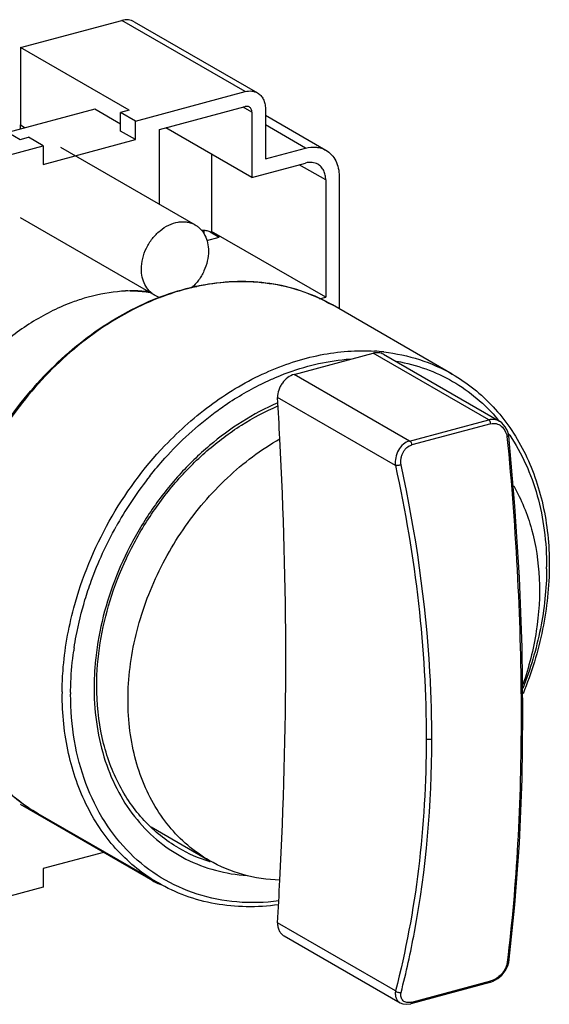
# Model space of a CAD drawing. Header units: millimetres. Extents: x -81.9 to -27.4, y 168.6 to 217.9.
# Tile 2 of 2: x -53.5 to -27.4, y 168.6 to 217.2. Entities that reach past the tile are written whole.
import ezdxf

# ---------------------------------------------------------------- set-up
doc = ezdxf.new("R2010")
doc.units = ezdxf.units.MM
doc.header["$LTSCALE"] = 30.734
doc.layers.get('0').update_dxf_attribs({"linetype": 'CONTINUOUS'})

msp = doc.modelspace()

# ---------------------------------------------------------------- linework, layer by layer
at = {"color": 7, "linetype": 'Continuous'}
for p, q in [((-53.426, 215.846), (-48.426, 217.186)), ((-42.346, 213.674), (-48.426, 217.186)), ((-47.826, 217.122), (-41.746, 213.61)), ((-53.426, 215.846), (-53.426, 212.031)), ((-48.078, 212.757), (-53.426, 215.846)), ((-58.798, 214.406), (-53.45, 211.317)), ((-47.759, 212.223), (-42.346, 213.674)), ((-46.581, 211.803), (-42.346, 212.939)), ((-42.015, 212.659), (-42.45, 212.911)), ((-49.767, 212.813), (-54.052, 211.664)), ((-48.491, 212.076), (-49.767, 212.813)), ((-48.078, 212.757), (-48.491, 212.646)), ((-48.491, 211.726), (-48.491, 212.646)), ((-47.759, 212.223), (-48.491, 212.646)), ((-42.015, 212.659), (-42.015, 209.442)), ((-41.354, 212.837), (-41.354, 210.355)), ((-41.354, 212.505), (-38.368, 210.78)), ((-53.426, 212.031), (-53.191, 211.895)), ((-47.759, 211.304), (-47.759, 212.223)), ((-42.015, 209.442), (-46.255, 211.891)), ((-39.368, 210.887), (-41.354, 212.034)), ((-53.45, 211.317), (-53.037, 211.427)), ((-52.305, 211.005), (-53.037, 211.427)), ((-47.759, 211.304), (-48.491, 211.726)), ((-46.581, 208.115), (-46.581, 211.803)), ((-57.718, 209.554), (-52.305, 211.005)), ((-52.305, 210.085), (-47.759, 211.304)), ((-52.305, 211.005), (-52.305, 210.085)), ((-51.453, 210.929), (-44.812, 207.093)), ((-44.006, 210.592), (-44.006, 206.777)), ((-41.354, 210.355), (-39.368, 210.887)), ((-42.015, 209.442), (-39.368, 210.151)), ((-38.376, 209.314), (-39.681, 210.068)), ((-37.715, 209.491), (-37.715, 202.95)), ((-38.376, 209.314), (-38.376, 203.525)), ((-53.453, 207.465), (-46.813, 203.63)), ((-44.383, 206.812), (-44.383, 206.667)), ((-44.078, 206.758), (-44.006, 206.777)), ((-44.078, 206.758), (-43.628, 206.497)), ((-38.376, 203.525), (-44.006, 206.777)), ((-44.24, 206.333), (-43.628, 206.497)), ((-44.872, 204.11), (-44.754, 204.042)), ((-38.692, 203.44), (-38.376, 203.525)), ((-32.139, 199.729), (-38.05, 203.144)), ((-39.934, 199.718), (-36.033, 200.764)), ((-30.341, 197.477), (-36.033, 200.764)), ((-35.533, 200.711), (-29.814, 197.407)), ((-34.242, 196.431), (-39.934, 199.718)), ((-34.939, 195.215), (-40.76, 198.577)), ((-34.242, 196.431), (-30.341, 197.477)), ((-30.234, 197.283), (-34.134, 196.238)), ((-29.351, 196.691), (-29.351, 196.691)), ((-53.453, 178.506), (-46.813, 174.671)), ((-46.643, 174.617), (-52.555, 178.031)), ((-46.981, 177.382), (-44.123, 175.731)), ((-49.339, 176.129), (-52.305, 175.334)), ((-52.305, 175.334), (-52.305, 174.415)), ((-52.305, 174.415), (-57.718, 172.964)), ((-34.939, 169.292), (-40.76, 172.654)), ((-40.434, 172.01), (-34.715, 168.706)), ((-29.431, 170.709), (-29.441, 170.618)), ((-29.43, 170.706), (-29.441, 170.618)), ((-29.353, 170.696), (-29.352, 170.7)), ((-30.29, 169.705), (-34.19, 168.659)), ((-34.134, 168.737), (-30.234, 169.783))]:
    msp.add_line(p, q, dxfattribs=at)
for points in [[(-29.351, 196.691), (-29.403, 196.896), (-29.526, 197.137), (-29.7, 197.328), (-29.813, 197.407)], [(-28.658, 182.95), (-28.7, 186.247), (-28.831, 189.695), (-29.05, 193.208), (-29.351, 196.691)], [(-29.352, 170.7), (-29.05, 173.546), (-28.83, 176.587), (-28.7, 179.752), (-28.658, 182.95)], [(-30.29, 169.705), (-30.121, 169.766), (-29.897, 169.897), (-29.694, 170.074), (-29.525, 170.286), (-29.403, 170.522), (-29.353, 170.696)], [(-34.715, 168.706), (-34.577, 168.65), (-34.389, 168.629), (-34.19, 168.659)]]:
    msp.add_lwpolyline(points, dxfattribs=at)
for centre, radius, start, end in [((-56.809, 212.031), 3.383, 356.5807, 359.9918), ((-48.192, 196.494), 7.342, 86.7896, 90.4725), ((-48.186, 196.625), 7.211, 86.4431, 86.7836), ((-48.165, 196.865), 6.971, 79.813, 86.4887), ((-46.227, 204.647), 1.174, 240.0617, 255.2146), ((-47.545, 197.611), 6.965, 67.3137, 67.9152), ((-36.565, 191.451), 9.433, 83.5868, 86.4425), ((-235.081, 186.019), 194.727, 3.097, 3.69774), ((-36.687, 191.785), 8.875, 39.318, 39.9916), ((-36.984, 191.56), 9.249, 34.3319, 34.7034), ((-239.736, 185.785), 199.387, 359.98302, 3.09186), ((-37.014, 191.54), 9.284, 33.8931, 34.3318), ((-32.455, 183.168), 18.603, 141.6982, 150.4596), ((-32.37, 183.118), 18.701, 150.4537, 150.8962), ((-42.047, 190.221), 14.56, 359.6208, 359.9998), ((-34.786, 183.812), 16.177, 171.4481, 171.9588), ((-248.505, 185.745), 208.156, 356.97402, 359.9947), ((-36.25, 184.232), 13.551, 175.8148, 179.9669), ((-36.739, 184.24), 13.062, 179.9999, 180.3104), ((-36.506, 183.961), 14.868, 179.6208, 179.9998), ((-36.397, 183.93), 14.56, 179.6208, 179.9998), ((-42.008, 182.645), 7.27, 240.0033, 252.9786), ((-41.945, 182.828), 7.463, 252.9236, 253.3567), ((-46.232, 175.677), 1.162, 226.3057, 248.7209), ((-46.229, 175.685), 1.171, 248.7154, 249.485), ((-46.221, 175.707), 1.194, 249.51, 255.6192), ((-254.211, 185.99), 213.867, 356.42502, 356.98935)]:
    msp.add_arc(centre, radius, start, end, dxfattribs=at)
for points, knots in [([(-47.826, 217.122), (-47.912, 217.172), (-48.115, 217.235), (-48.324, 217.214), (-48.426, 217.186)], [0, 0, 0, 0, 0.483697, 1, 1, 1, 1]), ([(-42.346, 213.674), (-42.244, 213.701), (-42.034, 213.723), (-41.832, 213.66), (-41.746, 213.61)], [0, 0, 0, 0, 0.516303, 1, 1, 1, 1]), ([(-41.746, 213.61), (-41.685, 213.575), (-41.572, 213.484), (-41.447, 213.3), (-41.37, 213.078), (-41.354, 212.919), (-41.354, 212.837)], [0, 0, 0, 0, 0.232378, 0.473109, 0.728267, 1, 1, 1, 1]), ([(-42.146, 212.917), (-42.175, 212.934), (-42.242, 212.955), (-42.312, 212.948), (-42.346, 212.939)], [0, 0, 0, 0, 0.483725, 1, 1, 1, 1]), ([(-42.015, 212.659), (-42.015, 212.712), (-42.031, 212.791), (-42.088, 212.875), (-42.126, 212.906), (-42.146, 212.917)], [0, 0, 0, 0, 0.525229, 0.766786, 1, 1, 1, 1]), ([(-39.368, 210.887), (-39.197, 210.933), (-38.93, 210.959), (-38.593, 210.889), (-38.439, 210.821), (-38.368, 210.78)], [0, 0, 0, 0, 0.51491, 0.759676, 1, 1, 1, 1]), ([(-38.368, 210.78), (-38.266, 210.722), (-38.078, 210.57), (-37.869, 210.263), (-37.742, 209.894), (-37.715, 209.628), (-37.715, 209.491)], [0, 0, 0, 0, 0.232366, 0.473126, 0.728228, 1, 1, 1, 1]), ([(-38.768, 210.087), (-38.854, 210.137), (-39.056, 210.201), (-39.266, 210.179), (-39.368, 210.151)], [0, 0, 0, 0, 0.483697, 1, 1, 1, 1]), ([(-38.376, 209.314), (-38.376, 209.396), (-38.392, 209.556), (-38.468, 209.777), (-38.594, 209.961), (-38.707, 210.052), (-38.768, 210.087)], [0, 0, 0, 0, 0.271733, 0.52689, 0.767622, 1, 1, 1, 1]), ([(-47.465, 204.919), (-47.465, 205.093), (-47.42, 205.452), (-47.265, 205.878), (-47.087, 206.199), (-46.878, 206.499), (-46.567, 206.822), (-46.134, 207.103), (-45.741, 207.232), (-45.433, 207.259), (-45.212, 207.242), (-45.003, 207.188), (-44.873, 207.129), (-44.812, 207.093)], [0, 0, 0, 0, 0.130095, 0.265746, 0.334511, 0.403099, 0.537388, 0.665048, 0.783898, 0.840168, 0.89459, 0.947655, 1, 1, 1, 1]), ([(-44.812, 207.093), (-44.762, 207.064), (-44.665, 206.998), (-44.49, 206.835), (-44.313, 206.576), (-44.186, 206.208), (-44.16, 205.941), (-44.16, 205.805)], [0, 0, 0, 0, 0.115884, 0.232871, 0.473477, 0.728403, 1, 1, 1, 1]), ([(-44.078, 206.758), (-44.142, 206.783), (-44.279, 206.818), (-44.42, 206.819), (-44.491, 206.813)], [0, 0, 0, 0, 0.490743, 1, 1, 1, 1]), ([(-44.16, 205.805), (-44.16, 205.639), (-44.201, 205.301), (-44.34, 204.896), (-44.5, 204.587), (-44.69, 204.296), (-44.864, 204.101), (-44.992, 203.986)], [0, 0, 0, 0, 0.241554, 0.493229, 0.620991, 0.748703, 1, 1, 1, 1]), ([(-46.813, 203.63), (-46.863, 203.659), (-46.961, 203.725), (-47.136, 203.888), (-47.312, 204.147), (-47.439, 204.516), (-47.465, 204.782), (-47.465, 204.919)], [0, 0, 0, 0, 0.115884, 0.232871, 0.473477, 0.728403, 1, 1, 1, 1]), ([(-57.321, 187.42), (-57.321, 188.686), (-57.074, 190.617), (-56.328, 193.099), (-55.294, 195.55), (-53.876, 197.827), (-52.136, 199.822), (-50.256, 201.553), (-48.146, 202.92), (-45.903, 203.809), (-44.231, 204.213), (-42.576, 204.355), (-40.968, 204.229), (-39.441, 203.837), (-38.496, 203.401), (-38.05, 203.144)], [0, 0, 0, 0, 0.129846, 0.197131, 0.265311, 0.402041, 0.469704, 0.536161, 0.663612, 0.72432, 0.782826, 0.839258, 0.893926, 0.947303, 1, 1, 1, 1]), ([(-38.05, 203.144), (-38.491, 203.398), (-39.428, 203.83), (-40.941, 204.219), (-42.536, 204.343), (-44.181, 204.203), (-45.845, 203.801), (-48.081, 202.916), (-50.187, 201.555), (-52.067, 199.829), (-53.809, 197.837), (-55.232, 195.564), (-56.273, 193.116), (-57.026, 190.637), (-57.28, 188.708), (-57.286, 187.442)], [0, 0, 0, 0, 0.05232, 0.105355, 0.159741, 0.215968, 0.274348, 0.335005, 0.462541, 0.52911, 0.596919, 0.734007, 0.802378, 0.869848, 1, 1, 1, 1]), ([(-47.046, 203.793), (-47.576, 203.853), (-48.676, 203.854), (-49.753, 203.634), (-50.288, 203.474)], [0, 0, 0, 0, 0.488283, 1, 1, 1, 1]), ([(-50.288, 203.474), (-50.511, 203.407), (-51.421, 203.098), (-52.284, 202.657), (-52.898, 202.269)], [0, 0, 0, 0, 0.243149, 1, 1, 1, 1]), ([(-52.898, 202.269), (-53.523, 201.873), (-54.721, 200.946), (-56.273, 199.258), (-57.554, 197.314), (-58.196, 195.891), (-58.456, 195.16)], [0, 0, 0, 0, 0.241949, 0.492131, 0.746372, 1, 1, 1, 1]), ([(-46.307, 196.205), (-45.583, 196.968), (-44.035, 198.339), (-41.437, 199.874), (-39.136, 200.638), (-37.312, 200.887), (-36.418, 200.894), (-35.98, 200.866)], [0, 0, 0, 0, 0.270145, 0.527992, 0.771027, 0.887178, 1, 1, 1, 1]), ([(-35.533, 200.711), (-35.604, 200.752), (-35.773, 200.805), (-35.948, 200.787), (-36.033, 200.764)], [0, 0, 0, 0, 0.483697, 1, 1, 1, 1]), ([(-35.512, 200.825), (-34.916, 200.758), (-33.744, 200.51), (-32.649, 200.024), (-32.139, 199.729)], [0, 0, 0, 0, 0.504494, 1, 1, 1, 1]), ([(-39.26, 200.12), (-39.086, 200.167), (-38.402, 200.336), (-37.701, 200.441), (-37.177, 200.478)], [0, 0, 0, 0, 0.254755, 1, 1, 1, 1]), ([(-34.873, 200.366), (-34.388, 200.281), (-33.436, 200.03), (-32.101, 199.411), (-30.897, 198.565), (-30.203, 197.866), (-29.887, 197.489)], [0, 0, 0, 0, 0.251627, 0.500014, 0.748393, 1, 1, 1, 1]), ([(-41.307, 199.363), (-41.139, 199.442), (-40.474, 199.738), (-39.783, 199.978), (-39.26, 200.12)], [0, 0, 0, 0, 0.2546, 1, 1, 1, 1]), ([(-32.139, 199.729), (-31.768, 199.515), (-31.054, 199.027), (-30.099, 198.137), (-29.27, 197.101), (-28.337, 195.526), (-27.549, 193.251), (-27.355, 191.313), (-27.355, 190.319)], [0, 0, 0, 0, 0.116445, 0.233912, 0.353329, 0.475507, 0.729896, 1, 1, 1, 1]), ([(-43.828, 197.848), (-43.627, 197.997), (-42.826, 198.563), (-41.969, 199.053), (-41.307, 199.363)], [0, 0, 0, 0, 0.255031, 1, 1, 1, 1]), ([(-39.934, 199.718), (-40.047, 199.688), (-40.271, 199.574), (-40.49, 199.348), (-40.625, 199.128), (-40.725, 198.893), (-40.76, 198.702), (-40.76, 198.577)], [0, 0, 0, 0, 0.235005, 0.489475, 0.620269, 0.750375, 1, 1, 1, 1]), ([(-40.744, 198.313), (-41.96, 197.79), (-43.694, 196.676), (-45.652, 194.765), (-46.97, 193.091), (-48.071, 191.251), (-49.199, 188.673), (-49.664, 186.598), (-49.764, 185.221)], [0, 0, 0, 0, 0.239034, 0.364857, 0.493088, 0.62227, 0.750874, 1, 1, 1, 1]), ([(-49.669, 184.337), (-49.669, 185.76), (-49.308, 187.937), (-48.252, 190.657), (-47.164, 192.619), (-45.829, 194.406), (-44.288, 195.964), (-42.591, 197.241), (-41.36, 197.895), (-40.735, 198.16)], [0, 0, 0, 0, 0.246302, 0.3748, 0.504436, 0.633404, 0.759955, 0.882546, 1, 1, 1, 1]), ([(-47.054, 194.698), (-46.816, 194.999), (-45.846, 196.15), (-44.729, 197.178), (-43.828, 197.848)], [0, 0, 0, 0, 0.254393, 1, 1, 1, 1]), ([(-29.814, 197.407), (-29.892, 197.452), (-30.068, 197.514), (-30.254, 197.5), (-30.341, 197.477)], [0, 0, 0, 0, 0.498314, 1, 1, 1, 1]), ([(-30.234, 197.283), (-30.24, 197.323), (-30.259, 197.382), (-30.302, 197.445), (-30.328, 197.469), (-30.341, 197.477)], [0, 0, 0, 0, 0.538442, 0.792127, 1, 1, 1, 1]), ([(-30.234, 197.283), (-30.148, 197.306), (-29.96, 197.31), (-29.706, 197.179), (-29.522, 196.947), (-29.458, 196.754), (-29.441, 196.653)], [0, 0, 0, 0, 0.234632, 0.474016, 0.72897, 1, 1, 1, 1]), ([(-44.123, 175.731), (-44.498, 175.947), (-45.214, 176.454), (-46.143, 177.406), (-46.91, 178.53), (-47.503, 179.804), (-47.91, 181.203), (-48.202, 183.231), (-48.054, 185.927), (-47.126, 189.123), (-45.782, 191.619), (-44.409, 193.417), (-42.893, 195.012), (-41.573, 196.007), (-40.639, 196.539)], [0, 0, 0, 0, 0.052329, 0.105381, 0.159796, 0.216067, 0.274506, 0.335234, 0.462926, 0.597228, 0.734353, 0.802693, 0.870097, 1, 1, 1, 1]), ([(-34.242, 196.431), (-34.355, 196.401), (-34.575, 196.28), (-34.812, 195.982), (-34.944, 195.612), (-34.955, 195.345), (-34.939, 195.215)], [0, 0, 0, 0, 0.231385, 0.480151, 0.740241, 1, 1, 1, 1]), ([(-34.242, 196.431), (-34.229, 196.423), (-34.202, 196.399), (-34.16, 196.336), (-34.141, 196.278), (-34.134, 196.238)], [0, 0, 0, 0, 0.207872, 0.461554, 1, 1, 1, 1]), ([(-29.351, 196.691), (-29.351, 196.688), (-29.36, 196.679), (-29.377, 196.671), (-29.406, 196.661), (-29.429, 196.656), (-29.441, 196.653)], [0, 0, 0, 0, 0.101136, 0.30223, 0.6077, 1, 1, 1, 1]), ([(-29.441, 196.653), (-29.213, 194.323), (-28.868, 189.737), (-28.745, 185.139), (-28.746, 182.883)], [0, 0, 0, 0, 0.509302, 1, 1, 1, 1]), ([(-29.307, 196.718), (-29.007, 196.271), (-28.474, 195.306), (-27.904, 193.723), (-27.56, 192.009), (-27.486, 190.824), (-27.486, 190.221)], [0, 0, 0, 0, 0.235994, 0.480878, 0.735531, 1, 1, 1, 1]), ([(-50.798, 188.199), (-50.399, 189.686), (-49.211, 192.57), (-47.369, 195.086), (-46.307, 196.205)], [0, 0, 0, 0, 0.499441, 1, 1, 1, 1]), ([(-34.665, 195.252), (-34.672, 195.304), (-34.68, 195.41), (-34.667, 195.57), (-34.63, 195.724), (-34.57, 195.869), (-34.487, 195.999), (-34.354, 196.141), (-34.225, 196.214), (-34.134, 196.238)], [0, 0, 0, 0, 0.130517, 0.261858, 0.39279, 0.521847, 0.647815, 0.769806, 1, 1, 1, 1]), ([(-34.665, 195.252), (-34.688, 195.244), (-34.738, 195.234), (-34.811, 195.22), (-34.879, 195.214), (-34.921, 195.212), (-34.939, 195.215)], [0, 0, 0, 0, 0.266408, 0.549236, 0.806206, 1, 1, 1, 1]), ([(-34.939, 195.215), (-34.447, 192.967), (-33.693, 188.489), (-33.424, 183.954), (-33.424, 181.724)], [0, 0, 0, 0, 0.507848, 1, 1, 1, 1]), ([(-33.146, 181.707), (-33.146, 182.817), (-33.282, 187.365), (-33.928, 191.893), (-34.665, 195.252)], [0, 0, 0, 0, 0.244036, 1, 1, 1, 1]), ([(-29.111, 194.211), (-28.727, 193.543), (-28.124, 192.051), (-27.761, 189.6), (-27.921, 186.995), (-28.362, 185.264), (-28.661, 184.409)], [0, 0, 0, 0, 0.22889, 0.472614, 0.730691, 1, 1, 1, 1]), ([(-50.249, 188.587), (-50.155, 188.899), (-49.741, 190.148), (-49.191, 191.35), (-48.71, 192.214)], [0, 0, 0, 0, 0.248165, 1, 1, 1, 1]), ([(-27.487, 190.125), (-27.493, 189.134), (-27.712, 187.113), (-28.289, 185.167), (-28.663, 184.209)], [0, 0, 0, 0, 0.490638, 1, 1, 1, 1]), ([(-27.355, 190.319), (-27.355, 189.253), (-27.59, 187.076), (-28.23, 184.985), (-28.647, 183.96)], [0, 0, 0, 0, 0.490574, 1, 1, 1, 1]), ([(-50.783, 186.218), (-50.753, 186.416), (-50.618, 187.215), (-50.425, 188.003), (-50.249, 188.587)], [0, 0, 0, 0, 0.247397, 1, 1, 1, 1]), ([(-51.374, 184.059), (-51.372, 184.4), (-51.315, 185.795), (-51.072, 187.18), (-50.798, 188.199)], [0, 0, 0, 0, 0.24448, 1, 1, 1, 1]), ([(-52.555, 178.031), (-52.924, 178.245), (-53.635, 178.731), (-54.586, 179.617), (-55.411, 180.649), (-56.341, 182.221), (-57.127, 184.491), (-57.321, 186.426), (-57.321, 187.42)], [0, 0, 0, 0, 0.116237, 0.233526, 0.352818, 0.474941, 0.729461, 1, 1, 1, 1]), ([(-57.286, 187.375), (-57.286, 186.384), (-57.094, 184.455), (-56.312, 182.192), (-55.387, 180.629), (-54.569, 179.604), (-53.626, 178.725), (-52.921, 178.243), (-52.555, 178.031)], [0, 0, 0, 0, 0.271431, 0.526216, 0.648228, 0.767266, 0.884185, 1, 1, 1, 1]), ([(-50.957, 184.026), (-50.956, 184.195), (-50.94, 184.88), (-50.876, 185.564), (-50.804, 186.075)], [0, 0, 0, 0, 0.246749, 1, 1, 1, 1]), ([(-45.643, 176.349), (-45.953, 176.528), (-46.552, 176.937), (-47.352, 177.685), (-48.049, 178.557), (-48.837, 179.893), (-49.505, 181.831), (-49.669, 183.486), (-49.669, 184.337)], [0, 0, 0, 0, 0.11504, 0.231306, 0.349878, 0.47169, 0.726965, 1, 1, 1, 1]), ([(-46.643, 174.617), (-47.009, 174.828), (-47.714, 175.31), (-48.657, 176.19), (-49.476, 177.215), (-50.4, 178.778), (-51.182, 181.04), (-51.374, 182.97), (-51.374, 183.961)], [0, 0, 0, 0, 0.115815, 0.232734, 0.351772, 0.473784, 0.728569, 1, 1, 1, 1]), ([(-40.697, 173.729), (-41.381, 173.642), (-42.744, 173.603), (-44.727, 173.989), (-46.532, 174.811), (-48.093, 176.041), (-49.355, 177.633), (-50.279, 179.528), (-50.839, 181.661), (-50.958, 183.162), (-50.958, 183.93)], [0, 0, 0, 0, 0.124992, 0.24528, 0.363124, 0.481242, 0.602301, 0.728422, 0.86087, 1, 1, 1, 1]), ([(-49.8, 184.169), (-49.797, 183.558), (-49.706, 182.359), (-49.302, 180.642), (-48.64, 179.083), (-47.735, 177.724), (-46.609, 176.602), (-45.291, 175.749), (-43.817, 175.188), (-42.773, 175.022), (-42.243, 174.988)], [0, 0, 0, 0, 0.139404, 0.27291, 0.400696, 0.523554, 0.642914, 0.760688, 0.879028, 1, 1, 1, 1]), ([(-28.746, 182.883), (-28.744, 180.771), (-28.846, 176.702), (-29.192, 172.646), (-29.43, 170.706)], [0, 0, 0, 0, 0.519467, 1, 1, 1, 1]), ([(-28.746, 182.885), (-28.733, 182.889), (-28.711, 182.896), (-28.677, 182.913), (-28.658, 182.935), (-28.658, 182.95)], [0, 0, 0, 0, 0.33794, 0.61793, 1, 1, 1, 1]), ([(-33.424, 181.724), (-33.424, 179.582), (-33.663, 175.395), (-34.428, 171.268), (-34.939, 169.292)], [0, 0, 0, 0, 0.51199, 1, 1, 1, 1]), ([(-34.665, 169.217), (-34.411, 170.197), (-33.5, 174.3), (-33.147, 178.519), (-33.146, 181.707)], [0, 0, 0, 0, 0.241146, 1, 1, 1, 1]), ([(-33.146, 181.705), (-33.169, 181.699), (-33.219, 181.691), (-33.294, 181.691), (-33.364, 181.701), (-33.406, 181.716), (-33.424, 181.726)], [0, 0, 0, 0, 0.256278, 0.5313, 0.789648, 1, 1, 1, 1]), ([(-40.639, 174.757), (-41.254, 174.778), (-42.469, 174.956), (-43.603, 175.431), (-44.123, 175.731)], [0, 0, 0, 0, 0.506386, 1, 1, 1, 1]), ([(-40.707, 173.545), (-41.232, 173.472), (-42.279, 173.404), (-43.827, 173.549), (-45.299, 173.943), (-46.212, 174.368), (-46.643, 174.617)], [0, 0, 0, 0, 0.259016, 0.510563, 0.756704, 1, 1, 1, 1]), ([(-40.76, 172.654), (-40.76, 172.586), (-40.747, 172.452), (-40.683, 172.268), (-40.579, 172.115), (-40.485, 172.039), (-40.434, 172.01)], [0, 0, 0, 0, 0.271733, 0.526891, 0.767622, 1, 1, 1, 1]), ([(-29.441, 170.618), (-29.451, 170.574), (-29.477, 170.484), (-29.538, 170.352), (-29.62, 170.224), (-29.754, 170.063), (-29.952, 169.897), (-30.139, 169.808), (-30.234, 169.783)], [0, 0, 0, 0, 0.112755, 0.23324, 0.360467, 0.491915, 0.755673, 1, 1, 1, 1]), ([(-29.441, 170.618), (-29.419, 170.624), (-29.381, 170.641), (-29.356, 170.678), (-29.353, 170.696)], [0, 0, 0, 0, 0.551444, 1, 1, 1, 1]), ([(-30.29, 169.705), (-30.283, 169.707), (-30.268, 169.714), (-30.246, 169.74), (-30.237, 169.765), (-30.234, 169.783)], [0, 0, 0, 0, 0.21825, 0.45561, 1, 1, 1, 1]), ([(-34.939, 169.291), (-34.947, 169.23), (-34.952, 169.11), (-34.919, 168.941), (-34.839, 168.799), (-34.759, 168.732), (-34.715, 168.706)], [0, 0, 0, 0, 0.282012, 0.536182, 0.770698, 1, 1, 1, 1]), ([(-34.939, 169.291), (-34.905, 169.257), (-34.835, 169.223), (-34.739, 169.208), (-34.688, 169.211), (-34.665, 169.217)], [0, 0, 0, 0, 0.487243, 0.754305, 1, 1, 1, 1]), ([(-34.134, 168.737), (-34.176, 168.726), (-34.258, 168.712), (-34.377, 168.715), (-34.481, 168.746), (-34.568, 168.803), (-34.63, 168.884), (-34.668, 168.984), (-34.68, 169.097), (-34.672, 169.176), (-34.665, 169.217)], [0, 0, 0, 0, 0.145361, 0.276837, 0.396098, 0.507955, 0.618805, 0.735082, 0.861396, 1, 1, 1, 1]), ([(-34.134, 168.737), (-34.138, 168.72), (-34.147, 168.694), (-34.169, 168.668), (-34.183, 168.662), (-34.19, 168.66)], [0, 0, 0, 0, 0.544391, 0.781751, 1, 1, 1, 1])]:
    msp.add_open_spline(points, degree=3, knots=knots, dxfattribs=at)

doc.saveas('drawing.dxf')
